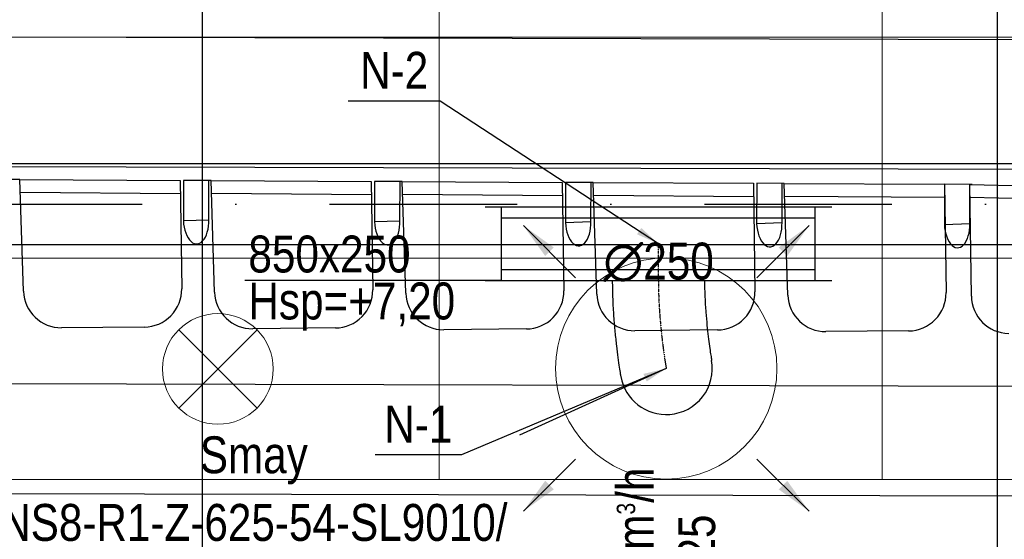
# Model space of a CAD drawing. Header units: millimetres. Extents: x -32221 to 212500, y 31663 to 93766.
# Tile 12 of 256: x 19286 to 21954, y 37833 to 39242. Entities that reach past the tile are written whole.
import ezdxf

# ---------------------------------------------------------------- set-up
doc = ezdxf.new("R2010")
doc.units = ezdxf.units.MM
doc.linetypes.add('DASHDOT', pattern=[1, 0.5, -0.25, 0, -0.25])
doc.linetypes.add('DASHDOTX2', pattern=[50.8, 25.4, -12.7, 0, -12.7])
doc.layers.get('0').update_dxf_attribs({"color": 251})
for name, color, linetype in [('FLUID-N', 251, 'Continuous'), ('FLUID-N-100-ARRGR', 251, 'Continuous'), ('FLUID-N-100-INF', 251, 'Continuous'), ('FLUID-N-100-NUM', 251, 'Continuous'), ('FLUID-N-SYM', 251, 'Continuous'), ('FLUID-W-100-DIM', 251, 'Continuous'), ('osie', 251, 'Continuous'), ('Sciany', 251, 'Continuous'), ('Wyposazenie', 251, 'Continuous')]:
    doc.layers.add(name, color=color, linetype=linetype)
for name, color, linetype, lineweight in [('kasetony', 251, 'Continuous', 5), ('lampy', 251, 'Continuous', 9), ('Nawiewniki', 251, 'Continuous', 20)]:
    doc.layers.add(name, color=color, linetype=linetype, lineweight=lineweight)
doc.styles.add('FDBES', font='simplex.shx')
doc.styles.get("Standard").update_dxf_attribs({"font": 'ARIALN.TTF'})
doc.linetypes.add('ZIGZAG', pattern='A,0.0001,-0.2,[131,ltypeshp.shx,S=0.2,R=0,X=-0.2,Y=0],-0.4,[131,ltypeshp.shx,S=0.2,R=180,X=0.2,Y=0],-0.2', length=0.8001)
doc.dimstyles.new('FDBES', dxfattribs={"dimscale": 50, "dimtxt": 4, "dimasz": 2.5, "dimexe": 0.8, "dimexo": 2, "dimgap": 1, "dimtad": 1, "dimdsep": 46, "dimtxsty": 'FDBES', "dimcen": 2.5, "dimclrd": 4, "dimclre": 5, "dimadec": 0, "dimazin": 0, "dimtfac": 1, "dimtmove": 0, "dimatfit": 3, "dimfxl": 1, "dimarcsym": 0})

# ---------------------------------------------------------------- blocks, each defined once
blk = doc.blocks.new('*U189')
at = {"color": 14, "linetype": 'Continuous', "lineweight": -2}
for p, q in [((-100, -470), (-100, 470)), ((100, -470), (100, 470))]:
    blk.add_line(p, q, dxfattribs=at)
at = {"color": 0, "linetype": 'ByBlock', "lineweight": -2}
for p, q in [((-100, 425), (100, 425)), ((-100, -425), (100, -425))]:
    blk.add_line(p, q, dxfattribs=at)
at = {"color": 5, "linetype": 'Continuous', "lineweight": -3}
for p, q in [((-70, -425), (-70, 425)), ((70, -425), (70, 425))]:
    blk.add_line(p, q, dxfattribs=at)
blk = doc.blocks.new('*U188')
at = {"color": 14, "linetype": 'Continuous', "lineweight": -2}
for p, q in [((-50, 125), (-50, 0)), ((-50, 0), (-50, -125))]:
    blk.add_line(p, q, dxfattribs=at)
at = {"layer": 'FLUID-N-SYM', "color": 2, "linetype": 'DASHDOT', "lineweight": -3}
blk.add_line((-50, 0), (50, 0), dxfattribs=at)
blk = doc.blocks.new('*U210')
at = {"color": 14, "linetype": 'Continuous', "lineweight": -2}
for p, q in [((0, 238, -146.1), (0, 238, -21.1)), ((0, 238, -21.1), (0, 238, 103.9))]:
    blk.add_line(p, q, dxfattribs=at)
at = {"color": 14, "linetype": 'Continuous', "lineweight": -2, "extrusion": (-1, -1.82608e-16, -1.69595e-16)}
blk.add_ellipse((0, 0), major_axis=(0, -124.6, 9.6), ratio=1, start_param=0, end_param=1.667618, dxfattribs=at)
at = {"color": 14, "linetype": 'Continuous', "lineweight": -2, "extrusion": (-1, -5.50037e-18, -2.15004e-16)}
blk.add_ellipse((0, 0), major_axis=(0, -21.6, -123.1), ratio=1, start_param=0, end_param=1.473957, dxfattribs=at)
at = {"color": 20, "linetype": 'ZIGZAG', "lineweight": -2, "ltscale": 50}
for points, knots in [([(0, 238, 103.9), (0, 230.4, 104), (0, 215.1, 104.1), (0, 185.7, 105.1), (0, 151.8, 107.2), (0, 116.4, 110.5), (0, 75.4, 115.1), (0, 43, 119.7), (0, 27.3, 122.2), (0, 22.3, 123), (0, 21.7, 123.1), (0, 21.5, 123.1)], [0, 0, 0, 0, 22.886184, 45.772367, 91.544735, 137.317102, 183.08947, 274.634205, 320.406572, 343.292756, 366.17894, 366.17894, 366.17894, 366.17894]), ([(0, 238, -146.1), (0, 229.6, -146), (0, 212.8, -145.9), (0, 179.7, -144.9), (0, 140.5, -142.7), (0, 98.1, -139), (0, 60.7, -134.9), (0, 28.3, -130.7), (0, 2.1, -127), (0, -13, -124.6), (0, -20, -123.4), (0, -21.2, -123.2), (0, -21.6, -123.1)], [0, 0, 0, 0, 25.247037, 50.494074, 100.988148, 151.482222, 201.976296, 252.47037, 302.964443, 353.458517, 378.705554, 403.952591, 403.952591, 403.952591, 403.952591])]:
    blk.add_open_spline(points, degree=3, knots=knots, dxfattribs=at)
at = {"layer": 'FLUID-N-SYM', "color": 2, "linetype": 'DASHDOT', "lineweight": -3}
blk.add_open_spline([(0, 238, -21.1), (0, 175.4, -21.1), (0, 57.4, -10.1), (0, 0), (0, 0)], degree=3, knots=[0, 0, 0, 0, 188.040765, 378.001915, 378.001915, 378.001915, 378.001915], dxfattribs=at)
blk = doc.blocks.new('*U50')
at = {"color": 0, "insert": (-1117.7, -510), "char_height": 100, "width": 1600, "attachment_point": 5, "line_spacing_factor": 1.1}
blk.add_mtext('Smay\\PNS8-R1-Z-625-54-SL9010/ SRt-s-300-g-248P\\P625', dxfattribs=at)
blk.add_mtext('Smay\\PNS8-R1-Z-625-54-SL9010/ SRt-s-300-g-248P\\P625', dxfattribs=at)
blk.add_mtext('Smay\\PNS8-R1-Z-625-54-SL9010/ SRt-s-300-g-248P\\P625', dxfattribs=at)
blk.add_mtext('Smay\\PNS8-R1-Z-625-54-SL9010/ SRt-s-300-g-248P\\P625', dxfattribs=at)
blk.add_mtext('Smay\\PNS8-R1-Z-625-54-SL9010/ SRt-s-300-g-248P\\P625', dxfattribs=at)
blk.add_mtext('Smay\\PNS8-R1-Z-625-54-SL9010/ SRt-s-300-g-248P\\P625', dxfattribs=at)
blk.add_mtext('Smay\\PNS8-R1-Z-625-54-SL9010/ SRt-s-300-g-248P\\P625', dxfattribs=at)
blk.add_mtext('Smay\\PNS8-R1-Z-625-54-SL9010/ SRt-s-300-g-248P\\P625', dxfattribs=at)
blk.add_mtext('Smay\\PNS8-R1-Z-625-54-SL9010/ SRt-s-300-g-248P\\P625', dxfattribs=at)
blk.add_mtext('Smay\\PNS8-R1-Z-625-54-SL9010/ SRt-s-300-g-248P\\P625', dxfattribs=at)
blk.add_mtext('Smay\\PNS8-R1-Z-625-54-SL9010/ SRt-s-300-g-248P\\P625', dxfattribs=at)
blk.add_mtext('Smay\\PNS8-R1-Z-625-54-SL9010/ SRt-s-300-g-248P\\P625', dxfattribs=at)
blk.add_mtext('Smay\\PNS8-R1-Z-625-54-SL9010/ SRt-s-300-g-248P\\P625', dxfattribs=at)
blk.add_mtext('Smay\\PNS8-R1-Z-625-54-SL9010/ SRt-s-300-g-248P\\P625', dxfattribs=at)
blk.add_mtext('Smay\\PNS8-R1-Z-625-54-SL9010/ SRt-s-300-g-248P\\P625', dxfattribs=at)
blk.add_mtext('Smay\\PNS8-R1-Z-625-54-SL9010/ SRt-s-300-g-248P\\P625', dxfattribs=at)
blk.add_mtext('Smay\\PNS8-R1-Z-625-54-SL9010/ SRt-s-300-g-248P\\P625', dxfattribs=at)
blk.add_mtext('Smay\\PNS8-R1-Z-625-54-SL9010/ SRt-s-300-g-248P\\P625', dxfattribs=at)
blk.add_mtext('Smay\\PNS8-R1-Z-625-54-SL9010/ SRt-s-300-g-248P\\P625', dxfattribs=at)
blk.add_mtext('Smay\\PNS8-R1-Z-625-54-SL9010/ SRt-s-300-g-248P\\P625', dxfattribs=at)
blk.add_mtext('Smay\\PNS8-R1-Z-625-54-SL9010/ SRt-s-300-g-248P\\P625', dxfattribs=at)
blk.add_mtext('Smay\\PNS8-R1-Z-625-54-SL9010/ SRt-s-300-g-248P\\P625', dxfattribs=at)
blk.add_mtext('Smay\\PNS8-R1-Z-625-54-SL9010/ SRt-s-300-g-248P\\P625', dxfattribs=at)
blk.add_mtext('Smay\\PNS8-R1-Z-625-54-SL9010/ SRt-s-300-g-248P\\P625', dxfattribs=at)
blk.add_mtext('Smay\\PNS8-R1-Z-625-54-SL9010/ SRt-s-300-g-248P\\P625', dxfattribs=at)
blk.add_mtext('Smay\\PNS8-R1-Z-625-54-SL9010/ SRt-s-300-g-248P\\P625', dxfattribs=at)
blk.add_mtext('Smay\\PNS8-R1-Z-625-54-SL9010/ SRt-s-300-g-248P\\P625', dxfattribs=at)
blk.add_mtext('Smay\\PNS8-R1-Z-625-54-SL9010/ SRt-s-300-g-248P\\P625', dxfattribs=at)
blk.add_mtext('Smay\\PNS8-R1-Z-625-54-SL9010/ SRt-s-300-g-248P\\P625', dxfattribs=at)
blk.add_mtext('Smay\\PNS8-R1-Z-625-54-SL9010/ SRt-s-300-g-248P\\P625', dxfattribs=at)
blk.add_mtext('Smay\\PNS8-R1-Z-625-54-SL9010/ SRt-s-300-g-248P\\P625', dxfattribs=at)
blk.add_mtext('Smay\\PNS8-R1-Z-625-54-SL9010/ SRt-s-300-g-248P\\P625', dxfattribs=at)
blk.add_mtext('Smay\\PNS8-R1-Z-625-54-SL9010/ SRt-s-300-g-248P\\P625', dxfattribs=at)
blk.add_mtext('Smay\\PNS8-R1-Z-625-54-SL9010/ SRt-s-300-g-248P\\P625', dxfattribs=at)
blk.add_mtext('Smay\\PNS8-R1-Z-625-54-SL9010/ SRt-s-300-g-248P\\P625', dxfattribs=at)
blk.add_mtext('Smay\\PNS8-R1-Z-625-54-SL9010/ SRt-s-300-g-248P\\P625', dxfattribs=at)
blk.add_mtext('Smay\\PNS8-R1-Z-625-54-SL9010/ SRt-s-300-g-248P\\P625', dxfattribs=at)
blk.add_mtext('Smay\\PNS8-R1-Z-625-54-SL9010/ SRt-s-300-g-248P\\P625', dxfattribs=at)
at = {"color": 0}
blk.add_leader([(0, 0), (-397.3, -181.3)], dimstyle='FDBES', override={"dimscale": 25, "dimclrd": 0, "dimclre": 0}, dxfattribs=at)
blk.add_leader([(0, 0), (-397.3, -181.3)], dimstyle='FDBES', override={"dimscale": 25, "dimclrd": 0, "dimclre": 0}, dxfattribs=at)
blk.add_leader([(0, 0), (-397.3, -181.3)], dimstyle='FDBES', override={"dimscale": 25, "dimclrd": 0, "dimclre": 0}, dxfattribs=at)
blk.add_leader([(0, 0), (-397.3, -181.3)], dimstyle='FDBES', override={"dimscale": 25, "dimclrd": 0, "dimclre": 0}, dxfattribs=at)
blk.add_leader([(0, 0), (-397.3, -181.3)], dimstyle='FDBES', override={"dimscale": 25, "dimclrd": 0, "dimclre": 0}, dxfattribs=at)
blk.add_leader([(0, 0), (-397.3, -181.3)], dimstyle='FDBES', override={"dimscale": 25, "dimclrd": 0, "dimclre": 0}, dxfattribs=at)
blk.add_leader([(0, 0), (-397.3, -181.3)], dimstyle='FDBES', override={"dimscale": 25, "dimclrd": 0, "dimclre": 0}, dxfattribs=at)
blk.add_leader([(0, 0), (-397.3, -181.3)], dimstyle='FDBES', override={"dimscale": 25, "dimclrd": 0, "dimclre": 0}, dxfattribs=at)
blk.add_leader([(0, 0), (-397.3, -181.3)], dimstyle='FDBES', override={"dimscale": 25, "dimclrd": 0, "dimclre": 0}, dxfattribs=at)
blk.add_leader([(0, 0), (-397.3, -181.3)], dimstyle='FDBES', override={"dimscale": 25, "dimclrd": 0, "dimclre": 0}, dxfattribs=at)
blk.add_leader([(0, 0), (-397.3, -181.3)], dimstyle='FDBES', override={"dimscale": 25, "dimclrd": 0, "dimclre": 0}, dxfattribs=at)
blk.add_leader([(0, 0), (-397.3, -181.3)], dimstyle='FDBES', override={"dimscale": 25, "dimclrd": 0, "dimclre": 0}, dxfattribs=at)
blk.add_leader([(0, 0), (-397.3, -181.3)], dimstyle='FDBES', override={"dimscale": 25, "dimclrd": 0, "dimclre": 0}, dxfattribs=at)
blk.add_leader([(0, 0), (-397.3, -181.3)], dimstyle='FDBES', override={"dimscale": 25, "dimclrd": 0, "dimclre": 0}, dxfattribs=at)
blk.add_leader([(0, 0), (-397.3, -181.3)], dimstyle='FDBES', override={"dimscale": 25, "dimclrd": 0, "dimclre": 0}, dxfattribs=at)
blk.add_leader([(0, 0), (-397.3, -181.3)], dimstyle='FDBES', override={"dimscale": 25, "dimclrd": 0, "dimclre": 0}, dxfattribs=at)
blk.add_leader([(0, 0), (-397.3, -181.3)], dimstyle='FDBES', override={"dimscale": 25, "dimclrd": 0, "dimclre": 0}, dxfattribs=at)
blk.add_leader([(0, 0), (-397.3, -181.3)], dimstyle='FDBES', override={"dimscale": 25, "dimclrd": 0, "dimclre": 0}, dxfattribs=at)
blk.add_leader([(0, 0), (-397.3, -181.3)], dimstyle='FDBES', override={"dimscale": 25, "dimclrd": 0, "dimclre": 0}, dxfattribs=at)
blk.add_leader([(0, 0), (-397.3, -181.3)], dimstyle='FDBES', override={"dimscale": 25, "dimclrd": 0, "dimclre": 0}, dxfattribs=at)
blk.add_leader([(0, 0), (-397.3, -181.3)], dimstyle='FDBES', override={"dimscale": 25, "dimclrd": 0, "dimclre": 0}, dxfattribs=at)
blk.add_leader([(0, 0), (-397.3, -181.3)], dimstyle='FDBES', override={"dimscale": 25, "dimclrd": 0, "dimclre": 0}, dxfattribs=at)
blk.add_leader([(0, 0), (-397.3, -181.3)], dimstyle='FDBES', override={"dimscale": 25, "dimclrd": 0, "dimclre": 0}, dxfattribs=at)
blk.add_leader([(0, 0), (-397.3, -181.3)], dimstyle='FDBES', override={"dimscale": 25, "dimclrd": 0, "dimclre": 0}, dxfattribs=at)
blk.add_leader([(0, 0), (-397.3, -181.3)], dimstyle='FDBES', override={"dimscale": 25, "dimclrd": 0, "dimclre": 0}, dxfattribs=at)
blk.add_leader([(0, 0), (-397.3, -181.3)], dimstyle='FDBES', override={"dimscale": 25, "dimclrd": 0, "dimclre": 0}, dxfattribs=at)
blk.add_leader([(0, 0), (-397.3, -181.3)], dimstyle='FDBES', override={"dimscale": 25, "dimclrd": 0, "dimclre": 0}, dxfattribs=at)
blk.add_leader([(0, 0), (-397.3, -181.3)], dimstyle='FDBES', override={"dimscale": 25, "dimclrd": 0, "dimclre": 0}, dxfattribs=at)
blk.add_leader([(0, 0), (-397.3, -181.3)], dimstyle='FDBES', override={"dimscale": 25, "dimclrd": 0, "dimclre": 0}, dxfattribs=at)
blk.add_leader([(0, 0), (-397.3, -181.3)], dimstyle='FDBES', override={"dimscale": 25, "dimclrd": 0, "dimclre": 0}, dxfattribs=at)
blk.add_leader([(0, 0), (-397.3, -181.3)], dimstyle='FDBES', override={"dimscale": 25, "dimclrd": 0, "dimclre": 0}, dxfattribs=at)
blk.add_leader([(0, 0), (-397.3, -181.3)], dimstyle='FDBES', override={"dimscale": 25, "dimclrd": 0, "dimclre": 0}, dxfattribs=at)
blk.add_leader([(0, 0), (-397.3, -181.3)], dimstyle='FDBES', override={"dimscale": 25, "dimclrd": 0, "dimclre": 0}, dxfattribs=at)
blk.add_leader([(0, 0), (-397.3, -181.3)], dimstyle='FDBES', override={"dimscale": 25, "dimclrd": 0, "dimclre": 0}, dxfattribs=at)
blk.add_leader([(0, 0), (-397.3, -181.3)], dimstyle='FDBES', override={"dimscale": 25, "dimclrd": 0, "dimclre": 0}, dxfattribs=at)
blk.add_leader([(0, 0), (-397.3, -181.3)], dimstyle='FDBES', override={"dimscale": 25, "dimclrd": 0, "dimclre": 0}, dxfattribs=at)
blk.add_leader([(0, 0), (-397.3, -181.3)], dimstyle='FDBES', override={"dimscale": 25, "dimclrd": 0, "dimclre": 0}, dxfattribs=at)
blk.add_leader([(0, 0), (-397.3, -181.3)], dimstyle='FDBES', override={"dimscale": 25, "dimclrd": 0, "dimclre": 0}, dxfattribs=at)
blk = doc.blocks.new('*U88')
at = {"color": 6}
blk.add_line((-554.4, -234.3), (-789.2, -234.3), dxfattribs=at)
blk.add_line((-554.4, -234.3), (-789.2, -234.3), dxfattribs=at)
blk.add_line((-554.4, -234.3), (-789.2, -234.3), dxfattribs=at)
blk.add_line((-554.4, -234.3), (-789.2, -234.3), dxfattribs=at)
blk.add_line((-554.4, -234.3), (-789.2, -234.3), dxfattribs=at)
blk.add_line((-554.4, -234.3), (-789.2, -234.3), dxfattribs=at)
blk.add_line((-554.4, -234.3), (-789.2, -234.3), dxfattribs=at)
blk.add_line((-554.4, -234.3), (-789.2, -234.3), dxfattribs=at)
blk.add_line((-554.4, -234.3), (-789.2, -234.3), dxfattribs=at)
blk.add_line((-554.4, -234.3), (-789.2, -234.3), dxfattribs=at)
blk.add_line((-554.4, -234.3), (-789.2, -234.3), dxfattribs=at)
blk.add_line((-554.4, -234.3), (-789.2, -234.3), dxfattribs=at)
blk.add_line((-554.4, -234.3), (-789.2, -234.3), dxfattribs=at)
blk.add_line((-554.4, -234.3), (-789.2, -234.3), dxfattribs=at)
blk.add_line((-554.4, -234.3), (-789.2, -234.3), dxfattribs=at)
blk.add_line((-554.4, -234.3), (-789.2, -234.3), dxfattribs=at)
blk.add_line((-554.4, -234.3), (-789.2, -234.3), dxfattribs=at)
blk.add_line((-554.4, -234.3), (-789.2, -234.3), dxfattribs=at)
blk.add_line((-554.4, -234.3), (-789.2, -234.3), dxfattribs=at)
blk.add_line((-554.4, -234.3), (-789.2, -234.3), dxfattribs=at)
blk.add_line((-554.4, -234.3), (-789.2, -234.3), dxfattribs=at)
blk.add_line((-554.4, -234.3), (-789.2, -234.3), dxfattribs=at)
blk.add_line((-554.4, -234.3), (-789.2, -234.3), dxfattribs=at)
blk.add_line((-554.4, -234.3), (-789.2, -234.3), dxfattribs=at)
blk.add_line((-554.4, -234.3), (-789.2, -234.3), dxfattribs=at)
blk.add_line((-554.4, -234.3), (-789.2, -234.3), dxfattribs=at)
blk.add_line((-554.4, -234.3), (-789.2, -234.3), dxfattribs=at)
blk.add_line((-554.4, -234.3), (-789.2, -234.3), dxfattribs=at)
blk.add_line((-554.4, -234.3), (-789.2, -234.3), dxfattribs=at)
blk.add_line((-554.4, -234.3), (-789.2, -234.3), dxfattribs=at)
blk.add_line((-554.4, -234.3), (-789.2, -234.3), dxfattribs=at)
blk.add_line((-554.4, -234.3), (-789.2, -234.3), dxfattribs=at)
blk.add_line((-554.4, -234.3), (-789.2, -234.3), dxfattribs=at)
blk.add_line((-554.4, -234.3), (-789.2, -234.3), dxfattribs=at)
blk.add_line((-554.4, -234.3), (-789.2, -234.3), dxfattribs=at)
blk.add_line((-554.4, -234.3), (-789.2, -234.3), dxfattribs=at)
blk.add_line((-554.4, -234.3), (-789.2, -234.3), dxfattribs=at)
at = {"color": 0, "insert": (-671.8, -234.3), "char_height": 100, "attachment_point": 5}
blk.add_mtext('N-1\\P ', dxfattribs=at)
blk.add_mtext('N-1\\P ', dxfattribs=at)
blk.add_mtext('N-1\\P ', dxfattribs=at)
blk.add_mtext('N-1\\P ', dxfattribs=at)
blk.add_mtext('N-1\\P ', dxfattribs=at)
blk.add_mtext('N-1\\P ', dxfattribs=at)
blk.add_mtext('N-1\\P ', dxfattribs=at)
blk.add_mtext('N-1\\P ', dxfattribs=at)
blk.add_mtext('N-1\\P ', dxfattribs=at)
blk.add_mtext('N-1\\P ', dxfattribs=at)
blk.add_mtext('N-1\\P ', dxfattribs=at)
blk.add_mtext('N-1\\P ', dxfattribs=at)
blk.add_mtext('N-1\\P ', dxfattribs=at)
blk.add_mtext('N-1\\P ', dxfattribs=at)
blk.add_mtext('N-1\\P ', dxfattribs=at)
blk.add_mtext('N-1\\P ', dxfattribs=at)
blk.add_mtext('N-1\\P ', dxfattribs=at)
blk.add_mtext('N-1\\P ', dxfattribs=at)
blk.add_mtext('N-1\\P ', dxfattribs=at)
blk.add_mtext('N-1\\P ', dxfattribs=at)
blk.add_mtext('N-1\\P ', dxfattribs=at)
blk.add_mtext('N-1\\P ', dxfattribs=at)
blk.add_mtext('N-1\\P ', dxfattribs=at)
blk.add_mtext('N-1\\P ', dxfattribs=at)
blk.add_mtext('N-1\\P ', dxfattribs=at)
blk.add_mtext('N-1\\P ', dxfattribs=at)
blk.add_mtext('N-1\\P ', dxfattribs=at)
blk.add_mtext('N-1\\P ', dxfattribs=at)
blk.add_mtext('N-1\\P ', dxfattribs=at)
blk.add_mtext('N-1\\P ', dxfattribs=at)
blk.add_mtext('N-1\\P ', dxfattribs=at)
blk.add_mtext('N-1\\P ', dxfattribs=at)
blk.add_mtext('N-1\\P ', dxfattribs=at)
blk.add_mtext('N-1\\P ', dxfattribs=at)
blk.add_mtext('N-1\\P ', dxfattribs=at)
blk.add_mtext('N-1\\P ', dxfattribs=at)
blk.add_mtext('N-1\\P ', dxfattribs=at)
blk.add_leader([(0, 0), (-554.4, -234.3)], dimstyle='FDBES', override={"dimscale": 25, "dimclrd": 256, "dimclre": 256})
blk.add_leader([(0, 0), (-554.4, -234.3)], dimstyle='FDBES', override={"dimscale": 25, "dimclrd": 256, "dimclre": 256})
blk.add_leader([(0, 0), (-554.4, -234.3)], dimstyle='FDBES', override={"dimscale": 25, "dimclrd": 256, "dimclre": 256})
blk.add_leader([(0, 0), (-554.4, -234.3)], dimstyle='FDBES', override={"dimscale": 25, "dimclrd": 256, "dimclre": 256})
blk.add_leader([(0, 0), (-554.4, -234.3)], dimstyle='FDBES', override={"dimscale": 25, "dimclrd": 256, "dimclre": 256})
blk.add_leader([(0, 0), (-554.4, -234.3)], dimstyle='FDBES', override={"dimscale": 25, "dimclrd": 256, "dimclre": 256})
blk.add_leader([(0, 0), (-554.4, -234.3)], dimstyle='FDBES', override={"dimscale": 25, "dimclrd": 256, "dimclre": 256})
blk.add_leader([(0, 0), (-554.4, -234.3)], dimstyle='FDBES', override={"dimscale": 25, "dimclrd": 256, "dimclre": 256})
blk.add_leader([(0, 0), (-554.4, -234.3)], dimstyle='FDBES', override={"dimscale": 25, "dimclrd": 256, "dimclre": 256})
blk.add_leader([(0, 0), (-554.4, -234.3)], dimstyle='FDBES', override={"dimscale": 25, "dimclrd": 256, "dimclre": 256})
blk.add_leader([(0, 0), (-554.4, -234.3)], dimstyle='FDBES', override={"dimscale": 25, "dimclrd": 256, "dimclre": 256})
blk.add_leader([(0, 0), (-554.4, -234.3)], dimstyle='FDBES', override={"dimscale": 25, "dimclrd": 256, "dimclre": 256})
blk.add_leader([(0, 0), (-554.4, -234.3)], dimstyle='FDBES', override={"dimscale": 25, "dimclrd": 256, "dimclre": 256})
blk.add_leader([(0, 0), (-554.4, -234.3)], dimstyle='FDBES', override={"dimscale": 25, "dimclrd": 256, "dimclre": 256})
blk.add_leader([(0, 0), (-554.4, -234.3)], dimstyle='FDBES', override={"dimscale": 25, "dimclrd": 256, "dimclre": 256})
blk.add_leader([(0, 0), (-554.4, -234.3)], dimstyle='FDBES', override={"dimscale": 25, "dimclrd": 256, "dimclre": 256})
blk.add_leader([(0, 0), (-554.4, -234.3)], dimstyle='FDBES', override={"dimscale": 25, "dimclrd": 256, "dimclre": 256})
blk.add_leader([(0, 0), (-554.4, -234.3)], dimstyle='FDBES', override={"dimscale": 25, "dimclrd": 256, "dimclre": 256})
blk.add_leader([(0, 0), (-554.4, -234.3)], dimstyle='FDBES', override={"dimscale": 25, "dimclrd": 256, "dimclre": 256})
blk.add_leader([(0, 0), (-554.4, -234.3)], dimstyle='FDBES', override={"dimscale": 25, "dimclrd": 256, "dimclre": 256})
blk.add_leader([(0, 0), (-554.4, -234.3)], dimstyle='FDBES', override={"dimscale": 25, "dimclrd": 256, "dimclre": 256})
blk.add_leader([(0, 0), (-554.4, -234.3)], dimstyle='FDBES', override={"dimscale": 25, "dimclrd": 256, "dimclre": 256})
blk.add_leader([(0, 0), (-554.4, -234.3)], dimstyle='FDBES', override={"dimscale": 25, "dimclrd": 256, "dimclre": 256})
blk.add_leader([(0, 0), (-554.4, -234.3)], dimstyle='FDBES', override={"dimscale": 25, "dimclrd": 256, "dimclre": 256})
blk.add_leader([(0, 0), (-554.4, -234.3)], dimstyle='FDBES', override={"dimscale": 25, "dimclrd": 256, "dimclre": 256})
blk.add_leader([(0, 0), (-554.4, -234.3)], dimstyle='FDBES', override={"dimscale": 25, "dimclrd": 256, "dimclre": 256})
blk.add_leader([(0, 0), (-554.4, -234.3)], dimstyle='FDBES', override={"dimscale": 25, "dimclrd": 256, "dimclre": 256})
blk.add_leader([(0, 0), (-554.4, -234.3)], dimstyle='FDBES', override={"dimscale": 25, "dimclrd": 256, "dimclre": 256})
blk.add_leader([(0, 0), (-554.4, -234.3)], dimstyle='FDBES', override={"dimscale": 25, "dimclrd": 256, "dimclre": 256})
blk.add_leader([(0, 0), (-554.4, -234.3)], dimstyle='FDBES', override={"dimscale": 25, "dimclrd": 256, "dimclre": 256})
blk.add_leader([(0, 0), (-554.4, -234.3)], dimstyle='FDBES', override={"dimscale": 25, "dimclrd": 256, "dimclre": 256})
blk.add_leader([(0, 0), (-554.4, -234.3)], dimstyle='FDBES', override={"dimscale": 25, "dimclrd": 256, "dimclre": 256})
blk.add_leader([(0, 0), (-554.4, -234.3)], dimstyle='FDBES', override={"dimscale": 25, "dimclrd": 256, "dimclre": 256})
blk.add_leader([(0, 0), (-554.4, -234.3)], dimstyle='FDBES', override={"dimscale": 25, "dimclrd": 256, "dimclre": 256})
blk.add_leader([(0, 0), (-554.4, -234.3)], dimstyle='FDBES', override={"dimscale": 25, "dimclrd": 256, "dimclre": 256})
blk.add_leader([(0, 0), (-554.4, -234.3)], dimstyle='FDBES', override={"dimscale": 25, "dimclrd": 256, "dimclre": 256})
blk.add_leader([(0, 0), (-554.4, -234.3)], dimstyle='FDBES', override={"dimscale": 25, "dimclrd": 256, "dimclre": 256})
blk = doc.blocks.new('*U96')
at = {"color": 6}
blk.add_line((-591.2, 386.9), (-841.2, 386.9), dxfattribs=at)
blk.add_line((-591.2, 386.9), (-841.2, 386.9), dxfattribs=at)
blk.add_line((-591.2, 386.9), (-841.2, 386.9), dxfattribs=at)
blk.add_line((-591.2, 386.9), (-841.2, 386.9), dxfattribs=at)
blk.add_line((-591.2, 386.9), (-841.2, 386.9), dxfattribs=at)
blk.add_line((-591.2, 386.9), (-841.2, 386.9), dxfattribs=at)
blk.add_line((-591.2, 386.9), (-841.2, 386.9), dxfattribs=at)
blk.add_line((-591.2, 386.9), (-841.2, 386.9), dxfattribs=at)
blk.add_line((-591.2, 386.9), (-841.2, 386.9), dxfattribs=at)
blk.add_line((-591.2, 386.9), (-841.2, 386.9), dxfattribs=at)
blk.add_line((-591.2, 386.9), (-841.2, 386.9), dxfattribs=at)
blk.add_line((-591.2, 386.9), (-841.2, 386.9), dxfattribs=at)
blk.add_line((-591.2, 386.9), (-841.2, 386.9), dxfattribs=at)
blk.add_line((-591.2, 386.9), (-841.2, 386.9), dxfattribs=at)
blk.add_line((-591.2, 386.9), (-841.2, 386.9), dxfattribs=at)
blk.add_line((-591.2, 386.9), (-841.2, 386.9), dxfattribs=at)
blk.add_line((-591.2, 386.9), (-841.2, 386.9), dxfattribs=at)
blk.add_line((-591.2, 386.9), (-841.2, 386.9), dxfattribs=at)
blk.add_line((-591.2, 386.9), (-841.2, 386.9), dxfattribs=at)
blk.add_line((-591.2, 386.9), (-841.2, 386.9), dxfattribs=at)
blk.add_line((-591.2, 386.9), (-841.2, 386.9), dxfattribs=at)
at = {"color": 0, "insert": (-716.2, 386.9), "char_height": 100, "attachment_point": 5}
blk.add_mtext('N-2\\P ', dxfattribs=at)
blk.add_mtext('N-2\\P ', dxfattribs=at)
blk.add_mtext('N-2\\P ', dxfattribs=at)
blk.add_mtext('N-2\\P ', dxfattribs=at)
blk.add_mtext('N-2\\P ', dxfattribs=at)
blk.add_mtext('N-2\\P ', dxfattribs=at)
blk.add_mtext('N-2\\P ', dxfattribs=at)
blk.add_mtext('N-2\\P ', dxfattribs=at)
blk.add_mtext('N-2\\P ', dxfattribs=at)
blk.add_mtext('N-2\\P ', dxfattribs=at)
blk.add_mtext('N-2\\P ', dxfattribs=at)
blk.add_mtext('N-2\\P ', dxfattribs=at)
blk.add_mtext('N-2\\P ', dxfattribs=at)
blk.add_mtext('N-2\\P ', dxfattribs=at)
blk.add_mtext('N-2\\P ', dxfattribs=at)
blk.add_mtext('N-2\\P ', dxfattribs=at)
blk.add_mtext('N-2\\P ', dxfattribs=at)
blk.add_mtext('N-2\\P ', dxfattribs=at)
blk.add_mtext('N-2\\P ', dxfattribs=at)
blk.add_mtext('N-2\\P ', dxfattribs=at)
blk.add_mtext('N-2\\P ', dxfattribs=at)
blk.add_leader([(0, 0), (-591.2, 386.9)], dimstyle='FDBES', override={"dimscale": 25, "dimclrd": 256, "dimclre": 256})
blk.add_leader([(0, 0), (-591.2, 386.9)], dimstyle='FDBES', override={"dimscale": 25, "dimclrd": 256, "dimclre": 256})
blk.add_leader([(0, 0), (-591.2, 386.9)], dimstyle='FDBES', override={"dimscale": 25, "dimclrd": 256, "dimclre": 256})
blk.add_leader([(0, 0), (-591.2, 386.9)], dimstyle='FDBES', override={"dimscale": 25, "dimclrd": 256, "dimclre": 256})
blk.add_leader([(0, 0), (-591.2, 386.9)], dimstyle='FDBES', override={"dimscale": 25, "dimclrd": 256, "dimclre": 256})
blk.add_leader([(0, 0), (-591.2, 386.9)], dimstyle='FDBES', override={"dimscale": 25, "dimclrd": 256, "dimclre": 256})
blk.add_leader([(0, 0), (-591.2, 386.9)], dimstyle='FDBES', override={"dimscale": 25, "dimclrd": 256, "dimclre": 256})
blk.add_leader([(0, 0), (-591.2, 386.9)], dimstyle='FDBES', override={"dimscale": 25, "dimclrd": 256, "dimclre": 256})
blk.add_leader([(0, 0), (-591.2, 386.9)], dimstyle='FDBES', override={"dimscale": 25, "dimclrd": 256, "dimclre": 256})
blk.add_leader([(0, 0), (-591.2, 386.9)], dimstyle='FDBES', override={"dimscale": 25, "dimclrd": 256, "dimclre": 256})
blk.add_leader([(0, 0), (-591.2, 386.9)], dimstyle='FDBES', override={"dimscale": 25, "dimclrd": 256, "dimclre": 256})
blk.add_leader([(0, 0), (-591.2, 386.9)], dimstyle='FDBES', override={"dimscale": 25, "dimclrd": 256, "dimclre": 256})
blk.add_leader([(0, 0), (-591.2, 386.9)], dimstyle='FDBES', override={"dimscale": 25, "dimclrd": 256, "dimclre": 256})
blk.add_leader([(0, 0), (-591.2, 386.9)], dimstyle='FDBES', override={"dimscale": 25, "dimclrd": 256, "dimclre": 256})
blk.add_leader([(0, 0), (-591.2, 386.9)], dimstyle='FDBES', override={"dimscale": 25, "dimclrd": 256, "dimclre": 256})
blk.add_leader([(0, 0), (-591.2, 386.9)], dimstyle='FDBES', override={"dimscale": 25, "dimclrd": 256, "dimclre": 256})
blk.add_leader([(0, 0), (-591.2, 386.9)], dimstyle='FDBES', override={"dimscale": 25, "dimclrd": 256, "dimclre": 256})
blk.add_leader([(0, 0), (-591.2, 386.9)], dimstyle='FDBES', override={"dimscale": 25, "dimclrd": 256, "dimclre": 256})
blk.add_leader([(0, 0), (-591.2, 386.9)], dimstyle='FDBES', override={"dimscale": 25, "dimclrd": 256, "dimclre": 256})
blk.add_leader([(0, 0), (-591.2, 386.9)], dimstyle='FDBES', override={"dimscale": 25, "dimclrd": 256, "dimclre": 256})
blk.add_leader([(0, 0), (-591.2, 386.9)], dimstyle='FDBES', override={"dimscale": 25, "dimclrd": 256, "dimclre": 256})
blk = doc.blocks.new('*U215')
at = {"color": 0}
blk.add_leader([(-141.4, -141.4), (0, 0)], dimstyle='FDBES', override={"dimscale": 40, "dimclrd": 0}, dxfattribs=at)
blk.add_leader([(-141.4, -141.4), (0, 0)], dimstyle='FDBES', override={"dimscale": 40, "dimclrd": 0}, dxfattribs=at)
blk.add_leader([(-141.4, -141.4), (0, 0)], dimstyle='FDBES', override={"dimscale": 40, "dimclrd": 0}, dxfattribs=at)
blk.add_leader([(-141.4, -141.4), (0, 0)], dimstyle='FDBES', override={"dimscale": 40, "dimclrd": 0}, dxfattribs=at)
blk.add_leader([(-141.4, -141.4), (0, 0)], dimstyle='FDBES', override={"dimscale": 40, "dimclrd": 0}, dxfattribs=at)
blk.add_leader([(-141.4, -141.4), (0, 0)], dimstyle='FDBES', override={"dimscale": 40, "dimclrd": 0}, dxfattribs=at)
blk.add_leader([(-141.4, -141.4), (0, 0)], dimstyle='FDBES', override={"dimscale": 40, "dimclrd": 0}, dxfattribs=at)
blk.add_leader([(-141.4, -141.4), (0, 0)], dimstyle='FDBES', override={"dimscale": 40, "dimclrd": 0}, dxfattribs=at)
blk = doc.blocks.new('*U216')
at = {"color": 0}
blk.add_leader([(141.4, -141.4), (0, 0)], dimstyle='FDBES', override={"dimscale": 40, "dimclrd": 0}, dxfattribs=at)
blk.add_leader([(141.4, -141.4), (0, 0)], dimstyle='FDBES', override={"dimscale": 40, "dimclrd": 0}, dxfattribs=at)
blk.add_leader([(141.4, -141.4), (0, 0)], dimstyle='FDBES', override={"dimscale": 40, "dimclrd": 0}, dxfattribs=at)
blk.add_leader([(141.4, -141.4), (0, 0)], dimstyle='FDBES', override={"dimscale": 40, "dimclrd": 0}, dxfattribs=at)
blk.add_leader([(141.4, -141.4), (0, 0)], dimstyle='FDBES', override={"dimscale": 40, "dimclrd": 0}, dxfattribs=at)
blk.add_leader([(141.4, -141.4), (0, 0)], dimstyle='FDBES', override={"dimscale": 40, "dimclrd": 0}, dxfattribs=at)
blk.add_leader([(141.4, -141.4), (0, 0)], dimstyle='FDBES', override={"dimscale": 40, "dimclrd": 0}, dxfattribs=at)
blk.add_leader([(141.4, -141.4), (0, 0)], dimstyle='FDBES', override={"dimscale": 40, "dimclrd": 0}, dxfattribs=at)
blk = doc.blocks.new('*U217')
at = {"color": 0}
blk.add_leader([(-141.4, 141.4), (0, 0)], dimstyle='FDBES', override={"dimscale": 40, "dimclrd": 0}, dxfattribs=at)
blk.add_leader([(-141.4, 141.4), (0, 0)], dimstyle='FDBES', override={"dimscale": 40, "dimclrd": 0}, dxfattribs=at)
blk.add_leader([(-141.4, 141.4), (0, 0)], dimstyle='FDBES', override={"dimscale": 40, "dimclrd": 0}, dxfattribs=at)
blk.add_leader([(-141.4, 141.4), (0, 0)], dimstyle='FDBES', override={"dimscale": 40, "dimclrd": 0}, dxfattribs=at)
blk.add_leader([(-141.4, 141.4), (0, 0)], dimstyle='FDBES', override={"dimscale": 40, "dimclrd": 0}, dxfattribs=at)
blk.add_leader([(-141.4, 141.4), (0, 0)], dimstyle='FDBES', override={"dimscale": 40, "dimclrd": 0}, dxfattribs=at)
blk.add_leader([(-141.4, 141.4), (0, 0)], dimstyle='FDBES', override={"dimscale": 40, "dimclrd": 0}, dxfattribs=at)
blk.add_leader([(-141.4, 141.4), (0, 0)], dimstyle='FDBES', override={"dimscale": 40, "dimclrd": 0}, dxfattribs=at)
blk = doc.blocks.new('*U218')
at = {"color": 0}
blk.add_leader([(141.4, 141.4), (0, 0)], dimstyle='FDBES', override={"dimscale": 40, "dimclrd": 0}, dxfattribs=at)
blk.add_leader([(141.4, 141.4), (0, 0)], dimstyle='FDBES', override={"dimscale": 40, "dimclrd": 0}, dxfattribs=at)
blk.add_leader([(141.4, 141.4), (0, 0)], dimstyle='FDBES', override={"dimscale": 40, "dimclrd": 0}, dxfattribs=at)
blk.add_leader([(141.4, 141.4), (0, 0)], dimstyle='FDBES', override={"dimscale": 40, "dimclrd": 0}, dxfattribs=at)
blk.add_leader([(141.4, 141.4), (0, 0)], dimstyle='FDBES', override={"dimscale": 40, "dimclrd": 0}, dxfattribs=at)
blk.add_leader([(141.4, 141.4), (0, 0)], dimstyle='FDBES', override={"dimscale": 40, "dimclrd": 0}, dxfattribs=at)
blk.add_leader([(141.4, 141.4), (0, 0)], dimstyle='FDBES', override={"dimscale": 40, "dimclrd": 0}, dxfattribs=at)
blk.add_leader([(141.4, 141.4), (0, 0)], dimstyle='FDBES', override={"dimscale": 40, "dimclrd": 0}, dxfattribs=at)

msp = doc.modelspace()

# ---------------------------------------------------------------- linework, layer by layer
at = {"layer": 'FLUID-N'}
for p, q in [((19780.127, 63033.41), (19780.127, 33103.597)), ((20591.977, 38534.367, 7327.5), (19895.824, 38534.367, 7327.5))]:
    msp.add_line(p, q, dxfattribs=at)
at = {"layer": 'kasetony'}
for p, q in [((20422.937, 39194.948), (20422.937, 39794.948)), ((20422.937, 39794.948), (20422.937, 39194.948)), ((21622.937, 39194.948), (21622.937, 39794.948)), ((21622.937, 39794.948), (21622.937, 39194.948)), ((19222.937, 39194.948), (20422.937, 39194.948)), ((20422.937, 39194.948), (19222.937, 39194.948)), ((20422.937, 39194.948), (21622.937, 39194.948)), ((20422.937, 38594.948), (20422.937, 39194.948)), ((20422.937, 39194.948), (20422.937, 38594.948)), ((21622.937, 39194.948), (20422.937, 39194.948)), ((21622.937, 39194.948), (22822.937, 39194.948)), ((21622.937, 38594.948), (21622.937, 39194.948)), ((21622.937, 39194.948), (21622.937, 38594.948)), ((22822.937, 39194.948), (21622.937, 39194.948)), ((19222.937, 38594.948), (20422.937, 38594.948)), ((20422.937, 38594.948), (19222.937, 38594.948)), ((20422.937, 38594.948), (21622.937, 38594.948)), ((20422.937, 37994.948), (20422.937, 38594.948)), ((20422.937, 38594.948), (20422.937, 37994.948)), ((21622.937, 38594.948), (20422.937, 38594.948)), ((21622.937, 38594.948), (22822.937, 38594.948)), ((21622.937, 37994.948), (21622.937, 38594.948)), ((21622.937, 38594.948), (21622.937, 37994.948)), ((22822.937, 38594.948), (21622.937, 38594.948)), ((19222.937, 37994.948), (20422.937, 37994.948)), ((20422.937, 37994.948), (19222.937, 37994.948)), ((20422.937, 37994.948), (21622.937, 37994.948)), ((21622.937, 37994.948), (20422.937, 37994.948)), ((21622.937, 37994.948), (22822.937, 37994.948)), ((22822.937, 37994.948), (21622.937, 37994.948))]:
    msp.add_line(p, q, dxfattribs=at)
at = {"layer": 'lampy'}
for p, q in [((19716.871, 38401.014), (19929.003, 38188.882)), ((19929.003, 38401.014), (19716.871, 38188.882))]:
    msp.add_line(p, q, dxfattribs=at)
msp.add_circle((19822.937, 38294.948), 150, dxfattribs=at)
at = {"layer": 'Nawiewniki'}
msp.add_circle((21038.098, 38296.303), 300, dxfattribs=at)
at = {"layer": 'osie'}
for p, q in [((21934.679, 64401.551), (21934.679, 32871.067)), ((16061.598, 38851.817), (25893.971, 38851.817)), ((25864.264, 38631.817), (16061.198, 38631.817))]:
    msp.add_line(p, q, dxfattribs=at)
at = {"layer": 'osie', "linetype": 'DASHDOTX2', "ltscale": 20}
msp.add_line((16061.398, 38741.817), (25879.118, 38741.817), dxfattribs=at)
at = {"layer": 'Sciany'}
for p, q in [((22868.285, 38833.928), (16194.336, 38849.647)), ((22811.611, 37947.777), (16185.687, 37963.383))]:
    msp.add_line(p, q, dxfattribs=at)
at = {"layer": 'Wyposazenie'}
for p, q in [((22862.576, 39185.547), (17660.834, 39197.799)), ((19286.485, 38808.285), (19211.656, 38808.663)), ((19286.485, 38808.285), (19720.502, 38806.093)), ((19296.272, 38505.406), (19286.485, 38808.285)), ((19720.502, 38806.093), (19724.806, 38512.274)), ((19729.567, 38806.047), (19729.413, 38697.339)), ((19729.567, 38806.047), (19729.413, 38697.339)), ((19798.735, 38805.698), (19729.567, 38806.047)), ((19804.396, 38805.669), (19729.567, 38806.047)), ((19798.199, 38699.562), (19798.735, 38805.698)), ((19798.199, 38699.562), (19798.735, 38805.698)), ((19804.396, 38805.669), (20238.413, 38803.478)), ((19814.183, 38502.79), (19804.396, 38805.669)), ((20238.413, 38803.478), (20242.717, 38509.659)), ((20247.478, 38803.432), (20247.324, 38694.724)), ((20247.478, 38803.432), (20247.324, 38694.724)), ((20316.646, 38803.082), (20247.478, 38803.432)), ((20322.307, 38803.054), (20247.478, 38803.432)), ((20316.11, 38696.947), (20316.646, 38803.082)), ((20316.11, 38696.947), (20316.646, 38803.082)), ((20322.307, 38803.054), (20756.323, 38800.862)), ((20332.094, 38500.174), (20322.307, 38803.054)), ((20756.323, 38800.862), (20760.628, 38507.043)), ((20765.389, 38800.816), (20765.235, 38692.108)), ((20765.389, 38800.816), (20765.235, 38692.108)), ((20834.557, 38800.467), (20765.389, 38800.816)), ((20840.218, 38800.438), (20765.389, 38800.816)), ((20834.02, 38694.331), (20834.557, 38800.467)), ((20834.02, 38694.331), (20834.557, 38800.467)), ((20840.218, 38800.438), (21274.234, 38798.246)), ((20850.005, 38497.559), (20840.218, 38800.438)), ((21274.234, 38798.246), (21278.539, 38504.428)), ((21283.3, 38798.201), (21283.146, 38689.493)), ((21283.3, 38798.201), (21283.146, 38689.493)), ((21352.467, 38797.851), (21283.3, 38798.201)), ((21358.129, 38797.823), (21283.3, 38798.201)), ((21351.931, 38691.716), (21352.467, 38797.851)), ((21351.931, 38691.716), (21352.467, 38797.851)), ((21358.129, 38797.823), (21792.145, 38795.631)), ((21367.916, 38494.943), (21358.129, 38797.823)), ((21792.145, 38795.631), (21791.991, 38686.923)), ((21792.145, 38795.631), (21791.991, 38686.923)), ((21792.145, 38795.631), (21796.449, 38501.812)), ((21861.313, 38795.282), (21792.145, 38795.631)), ((21866.974, 38795.253), (21792.145, 38795.631)), ((21860.777, 38689.146), (21861.313, 38795.282)), ((21860.777, 38689.146), (21861.313, 38795.282)), ((21861.313, 38795.282), (22295.207, 38784.738)), ((21865.27, 38492.27), (21861.313, 38795.282)), ((19287.765, 38773.863), (19721.02, 38770.733)), ((19805.676, 38771.247), (20238.931, 38768.117)), ((20323.587, 38768.632), (20756.841, 38765.502)), ((20841.497, 38766.016), (21274.752, 38762.886)), ((21359.408, 38763.401), (21792.663, 38760.271)), ((21861.93, 38760.841), (22295.044, 38749.375)), ((19729.413, 38697.339), (19798.199, 38699.562)), ((19729.413, 38697.339), (19798.199, 38699.562)), ((20247.324, 38694.724), (20316.11, 38696.947)), ((20247.324, 38694.724), (20316.11, 38696.947)), ((20765.235, 38692.108), (20834.02, 38694.331)), ((20765.235, 38692.108), (20834.02, 38694.331)), ((21283.146, 38689.493), (21351.931, 38691.716)), ((21283.146, 38689.493), (21351.931, 38691.716)), ((21791.991, 38686.923), (21860.777, 38689.146)), ((21791.991, 38686.923), (21860.777, 38689.146)), ((19623.529, 38408.55), (19399.395, 38406.48)), ((20141.44, 38405.934), (19917.306, 38403.865)), ((20659.351, 38403.319), (20435.216, 38401.249)), ((21177.262, 38400.703), (20953.127, 38398.633)), ((21695.173, 38398.088), (21471.038, 38396.018)), ((22805.326, 38245.663), (17658.62, 38257.785))]:
    msp.add_line(p, q, dxfattribs=at)
for centre, start, end in [((19622.585, 38510.777), 270.529054, 0.839276), ((20140.496, 38508.161), 270.529054, 0.839276), ((19398.451, 38508.707), 181.850846, 270.529054), ((19916.362, 38506.092), 181.850846, 270.529054), ((20434.272, 38503.476), 181.850846, 270.529054), ((20658.407, 38505.546), 270.529054, 0.839276), ((20952.183, 38500.861), 181.850846, 270.529054), ((21176.318, 38502.93), 270.529054, 0.839276), ((21470.094, 38498.245), 181.850846, 270.529054), ((21694.229, 38500.315), 270.529054, 0.839276), ((21967.493, 38493.605), 180.748252, 269.42646)]:
    msp.add_arc(centre, 102.232, start, end, dxfattribs=at)
for centre in [(19763.806, 38698.451), (19763.806, 38698.451), (20281.717, 38695.835), (20281.717, 38695.835), (20799.628, 38693.22), (20799.628, 38693.22), (21317.538, 38690.604), (21317.538, 38690.604), (21826.384, 38688.034), (21826.384, 38688.034)]:
    msp.add_ellipse(centre, major_axis=(-2.082, 64.439), ratio=0.53373009, start_param=1.44454642, end_param=4.71238898, dxfattribs=at)

# ---------------------------------------------------------------- block references
at = {"layer": 'FLUID-N', "color": 5, "linetype": 'Continuous', "extrusion": (2.44929e-16, 1.22465e-16, -1), "rotation": 90}
msp.add_blockref('*U189', (-21016.977, 38634.367, -7327.5), dxfattribs=at)
at = {"layer": 'FLUID-N', "color": 5, "linetype": 'Continuous', "rotation": 90}
msp.add_blockref('*U188', (21016.977, 38584.367, 7327.5), dxfattribs=at)
at = {"layer": 'FLUID-N', "color": 5, "linetype": 'Continuous', "extrusion": (1, 0, -1.83697e-16), "rotation": 270}
msp.add_blockref('*U210', (38296.327, 7063, 21038.055), dxfattribs=at)
at = {"layer": 'FLUID-N-100-ARRGR', "rotation": 89.99999999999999}
for name, p in [('*U218', (20792.344, 38542.037, 6603)), ('*U216', (21283.765, 38542.037, 6603)), ('*U217', (20792.344, 38050.616, 6603)), ('*U215', (21283.765, 38050.616, 6603))]:
    msp.add_blockref(name, p, dxfattribs=at)
at = {"layer": 'FLUID-N-100-INF', "linetype": 'ByBlock'}
msp.add_blockref('*U50', (21038.055, 38296.327, 6623), dxfattribs=at)
at = {"layer": 'FLUID-N-100-NUM', "linetype": 'ByBlock'}
for name, p in [('*U96', (21016.977, 38634.367, 7327.5)), ('*U88', (21038.055, 38296.327, 6623))]:
    msp.add_blockref(name, p, dxfattribs=at)

# ---------------------------------------------------------------- texts
at = {"layer": 'FLUID-N', "char_height": 100, "width": 565.80197, "attachment_point": 1}
for s, insert in [('850x250', (19905.613, 38656.524)), ('Hsp=+7,20', (19905.613, 38529.267))]:
    msp.add_mtext(s, dxfattribs=dict(at, insert=insert))
at = {"layer": 'FLUID-N-100-ARRGR', "color": 0, "insert": (21038.055, 37804.535, 6603), "char_height": 100, "attachment_point": 5, "rotation": 90}
msp.add_mtext('810 m{\\A2;\\H0.5x;3}/h\\P625', dxfattribs=at)
at = {"layer": 'FLUID-W-100-DIM', "color": 0, "insert": (21017.338, 38584.013), "char_height": 100, "attachment_point": 5}
msp.add_mtext('∅250\\P', dxfattribs=at)

doc.saveas('drawing.dxf')
